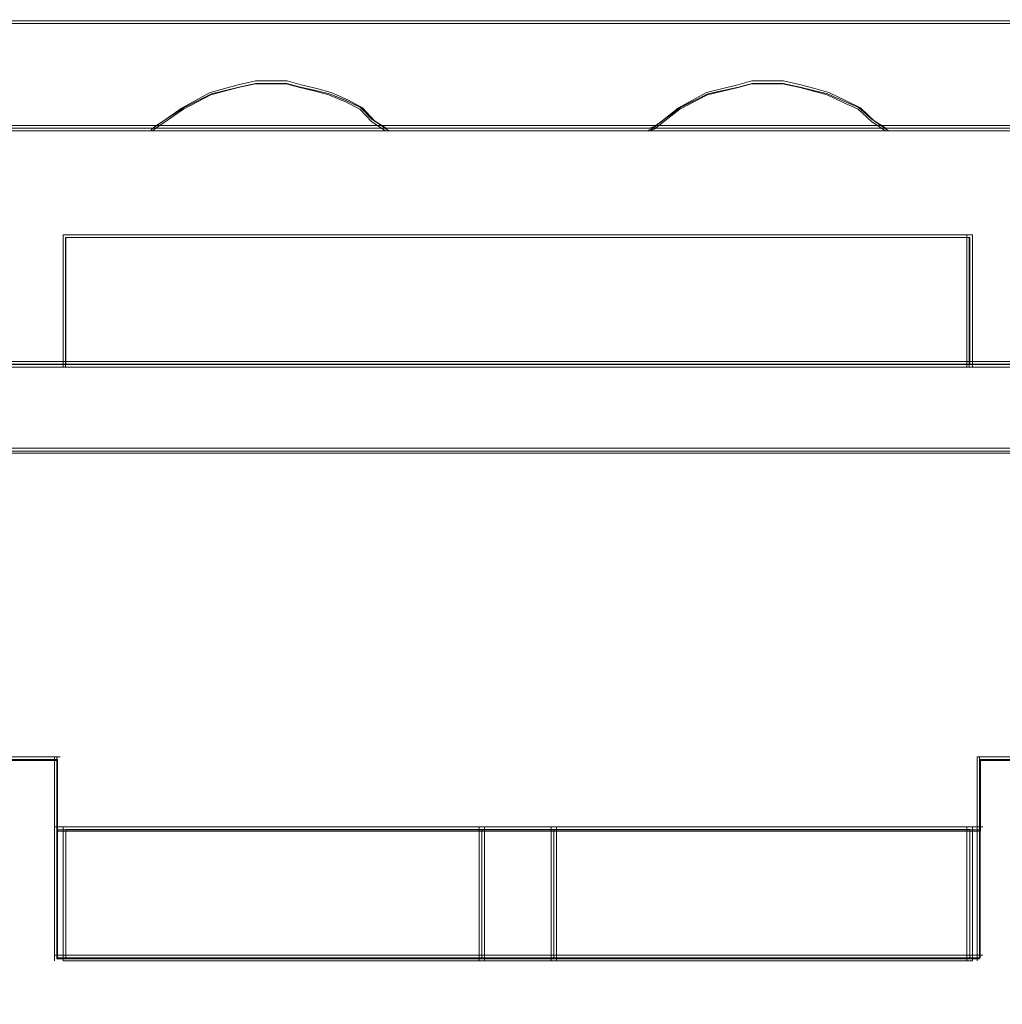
# Model space of a CAD drawing. Header units: millimetres. Extents: x -1290 to 1795, y -4192 to -1311.
# Tile 40 of 256: x 553.41 to 556.17, y -3302.93 to -3300.16. Entities that reach past the tile are written whole.
import ezdxf

# ---------------------------------------------------------------- set-up
doc = ezdxf.new("R2010")
doc.units = ezdxf.units.MM
doc.layers.add('$EL_istn', color=7, linetype='Continuous', lineweight=15)
doc.layers.add('Aparatura', color=7, linetype='Continuous', lineweight=13)
doc.styles.get("Standard").update_dxf_attribs({"font": 'ARIALN.TTF', "width": 0.8})
doc.dimstyles.new('100', dxfattribs={"dimtxt": 15, "dimasz": 10, "dimexe": 1.25, "dimexo": 0.625, "dimtad": 1, "dimdec": 0, "dimtxsty": 'Standard', "dimblk": 'OBLIQUE', "dimcen": 2.5, "dimadec": 0, "dimazin": 0, "dimtfac": 1, "dimtdec": 0, "dimtmove": 0, "dimatfit": 3, "dimldrblk": 'NONE', "dimfxl": 1, "dimarcsym": 0})

# ---------------------------------------------------------------- blocks, each defined once
blk = doc.blocks.new('_Oblique')
at = {"color": 0, "linetype": 'ByBlock', "lineweight": -2}
blk.add_line((-0.5, -0.5), (0.5, 0.5), dxfattribs=at)
blk = doc.blocks.new('*D43')
at = {"layer": '$EL_istn', "color": 0, "linetype": 'Continuous', "lineweight": -2, "ltscale": 0.1}
for p, q in [((605.2914, -3294.7164), (605.2914, -3319.5177)), ((518.0914, -3296.8148), (518.0914, -3319.5177)), ((518.0914, -3318.2677), (605.2914, -3318.2677))]:
    blk.add_line(p, q, dxfattribs=at)
at = {"layer": 'Defpoints', "color": 0}
for p in [(605.2914, -3294.0914), (518.0914, -3296.1898), (605.2914, -3318.2677)]:
    blk.add_point(p, dxfattribs=at)
at = {"layer": '$EL_istn', "color": 0, "linetype": 'ByBlock', "lineweight": -2, "xscale": 5, "yscale": 5, "zscale": 5, "rotation": 180}
blk.add_blockref('_Oblique', (518.0914, -3318.2677), dxfattribs=at)
at = {"layer": '$EL_istn', "color": 0, "linetype": 'ByBlock', "lineweight": -2, "xscale": 5, "yscale": 5, "zscale": 5}
blk.add_blockref('_Oblique', (605.2914, -3318.2677), dxfattribs=at)
at = {"layer": '$EL_istn', "color": 0, "lineweight": 5, "insert": (561.6914, -3313.5581), "char_height": 8, "attachment_point": 5}
blk.add_mtext('436', dxfattribs=at)
blk = doc.blocks.new('_None')

msp = doc.modelspace()

# ---------------------------------------------------------------- linework, layer by layer
at = {"layer": 'Aparatura', "lineweight": 13}
for points in [[(527.5442, -3300.1643), (561.814, -3300.1643), (527.5442, -3300.1643)], [(554.4492, -3300.4732), (554.4098, -3300.4462), (554.3753, -3300.4084), (554.3359, -3300.3868), (554.2866, -3300.3652), (554.2472, -3300.3544), (554.2028, -3300.3436), (554.1634, -3300.3328), (554.1141, -3300.3328), (554.0747, -3300.3328), (554.0254, -3300.3436), (553.9466, -3300.3652), (553.8678, -3300.4084), (553.784, -3300.4678), (553.7791, -3300.4732), (554.4492, -3300.4732)], [(554.3359, -3300.3868), (554.2866, -3300.3652), (554.2472, -3300.3544), (554.2028, -3300.3436), (554.1634, -3300.3328), (554.1141, -3300.3328), (554.0747, -3300.3328), (554.0254, -3300.3436), (553.9466, -3300.3652), (553.8678, -3300.4084), (553.784, -3300.4678), (553.7791, -3300.4732), (554.4492, -3300.4732), (554.4098, -3300.4462), (554.3753, -3300.4084), (554.3359, -3300.3868)], [(554.3359, -3300.3868), (554.2866, -3300.3652), (554.2472, -3300.3544), (554.2028, -3300.3436), (554.1634, -3300.3328), (554.1141, -3300.3328), (554.0747, -3300.3328), (554.0254, -3300.3436), (553.9466, -3300.3652), (553.8678, -3300.4084), (553.784, -3300.4678), (553.7791, -3300.4732), (554.4492, -3300.4732), (554.4098, -3300.4462), (554.3753, -3300.4084), (554.3359, -3300.3868)], [(554.3359, -3300.3868), (554.2866, -3300.3652), (554.2472, -3300.3544), (554.2028, -3300.3436), (554.1634, -3300.3328), (554.1141, -3300.3328), (554.0747, -3300.3328), (554.0254, -3300.3436), (553.9466, -3300.3652), (553.8678, -3300.4084), (553.784, -3300.4678), (553.7791, -3300.4732), (554.4492, -3300.4732), (554.4098, -3300.4462), (554.3753, -3300.4084), (554.3359, -3300.3868)], [(554.3359, -3300.3868), (554.2866, -3300.3652), (554.2472, -3300.3544), (554.2028, -3300.3436), (554.1634, -3300.3328), (554.1141, -3300.3328), (554.0747, -3300.3328), (554.0254, -3300.3436), (553.9466, -3300.3652), (553.8678, -3300.4084), (553.784, -3300.4678), (553.7791, -3300.4732), (554.4492, -3300.4732), (554.4098, -3300.4462), (554.3753, -3300.4084), (554.3359, -3300.3868)], [(554.3309, -3300.3885), (554.2827, -3300.3692), (554.2442, -3300.3596), (554.2008, -3300.35), (554.1623, -3300.3403), (554.1141, -3300.3403), (554.0756, -3300.3403), (554.0274, -3300.35), (553.9504, -3300.3692), (553.8733, -3300.4078), (553.7914, -3300.4609), (553.7866, -3300.4657), (554.4417, -3300.4657), (554.4031, -3300.4416), (554.3694, -3300.4078), (554.3309, -3300.3885)], [(554.3309, -3300.3885), (554.2827, -3300.3692), (554.2442, -3300.3596), (554.2008, -3300.35), (554.1623, -3300.3403), (554.1141, -3300.3403), (554.0756, -3300.3403), (554.0274, -3300.35), (553.9504, -3300.3692), (553.8733, -3300.4078), (553.7914, -3300.4609), (553.7866, -3300.4657), (554.4417, -3300.4657), (554.4031, -3300.4416), (554.3694, -3300.4078), (554.3309, -3300.3885)], [(555.8546, -3300.4732), (555.8151, -3300.4462), (555.7757, -3300.4084), (555.7314, -3300.3868), (555.6871, -3300.3652), (555.6477, -3300.3544), (555.6083, -3300.3436), (555.559, -3300.3328), (555.5097, -3300.3328), (555.4703, -3300.3328), (555.4309, -3300.3436), (555.3423, -3300.3652), (555.2635, -3300.4084), (555.1896, -3300.4678), (555.1748, -3300.4732), (555.8546, -3300.4732)], [(555.8151, -3300.4462), (555.7757, -3300.4084), (555.7314, -3300.3868), (555.6871, -3300.3652), (555.6477, -3300.3544), (555.6083, -3300.3436), (555.559, -3300.3328), (555.5097, -3300.3328), (555.4703, -3300.3328), (555.4309, -3300.3436), (555.3423, -3300.3652), (555.2635, -3300.4084), (555.1896, -3300.4678), (555.1748, -3300.4732), (555.8546, -3300.4732), (555.8151, -3300.4462)], [(555.8151, -3300.4462), (555.7757, -3300.4084), (555.7314, -3300.3868), (555.6871, -3300.3652), (555.6477, -3300.3544), (555.6083, -3300.3436), (555.559, -3300.3328), (555.5097, -3300.3328), (555.4703, -3300.3328), (555.4309, -3300.3436), (555.3423, -3300.3652), (555.2635, -3300.4084), (555.1896, -3300.4678), (555.1748, -3300.4732), (555.8546, -3300.4732), (555.8151, -3300.4462)], [(555.8151, -3300.4462), (555.7757, -3300.4084), (555.7314, -3300.3868), (555.6871, -3300.3652), (555.6477, -3300.3544), (555.6083, -3300.3436), (555.559, -3300.3328), (555.5097, -3300.3328), (555.4703, -3300.3328), (555.4309, -3300.3436), (555.3423, -3300.3652), (555.2635, -3300.4084), (555.1896, -3300.4678), (555.1748, -3300.4732), (555.8546, -3300.4732), (555.8151, -3300.4462)], [(555.7314, -3300.3868), (555.6871, -3300.3652), (555.6477, -3300.3544), (555.6083, -3300.3436), (555.559, -3300.3328), (555.5097, -3300.3328), (555.4703, -3300.3328), (555.4309, -3300.3436), (555.3423, -3300.3652), (555.2635, -3300.4084), (555.1896, -3300.4678), (555.1748, -3300.4732), (555.8546, -3300.4732), (555.8151, -3300.4462), (555.7757, -3300.4084), (555.7314, -3300.3868)], [(555.8085, -3300.4416), (555.77, -3300.4078), (555.7266, -3300.3885), (555.6833, -3300.3692), (555.6447, -3300.3596), (555.6062, -3300.35), (555.558, -3300.3403), (555.5099, -3300.3403), (555.4713, -3300.3403), (555.4328, -3300.35), (555.3461, -3300.3692), (555.269, -3300.4078), (555.1968, -3300.4609), (555.1823, -3300.4657), (555.847, -3300.4657), (555.8085, -3300.4416)], [(555.7266, -3300.3885), (555.6833, -3300.3692), (555.6447, -3300.3596), (555.6062, -3300.35), (555.558, -3300.3403), (555.5099, -3300.3403), (555.4713, -3300.3403), (555.4328, -3300.35), (555.3461, -3300.3692), (555.269, -3300.4078), (555.1968, -3300.4609), (555.1823, -3300.4657), (555.847, -3300.4657), (555.8085, -3300.4416), (555.77, -3300.4078), (555.7266, -3300.3885)], [(526.3649, -3300.4578), (561.814, -3300.4578), (526.3649, -3300.4578)], [(553.5333, -3300.8824), (553.5333, -3300.766), (553.5333, -3300.8824)], [(556.0907, -3300.766), (553.5333, -3300.766), (556.0907, -3300.766)], [(553.8715, -3300.766), (553.5333, -3300.766), (553.8715, -3300.766)], [(553.5333, -3300.8714), (553.5333, -3300.9869), (553.5333, -3301.1375), (556.0907, -3301.1375), (556.0907, -3300.9869), (556.0907, -3300.8714), (556.0907, -3300.766), (553.5333, -3300.766), (553.5333, -3300.8714)], [(553.5333, -3300.8714), (553.5333, -3300.9869), (553.5333, -3301.1375), (556.0907, -3301.1375), (556.0907, -3300.9869), (556.0907, -3300.8714), (556.0907, -3300.766), (553.5333, -3300.766), (553.5333, -3300.8714)], [(553.5333, -3300.8714), (553.5333, -3300.9869), (553.5333, -3301.1375), (556.0907, -3301.1375), (556.0907, -3300.9869), (556.0907, -3300.8714), (556.0907, -3300.766), (553.5333, -3300.766), (553.5333, -3300.8714)], [(553.5333, -3300.9869), (553.5333, -3301.1375), (556.0907, -3301.1375), (556.0907, -3300.9869), (556.0907, -3300.8714), (556.0907, -3300.766), (553.5333, -3300.766), (553.5333, -3300.8714), (553.5333, -3300.9869)], [(553.5412, -3300.8747), (553.5412, -3300.9855), (553.5412, -3301.13), (556.0832, -3301.13), (556.0832, -3300.9855), (556.0832, -3300.8747), (556.0832, -3300.7736), (553.5412, -3300.7736), (553.5412, -3300.8747)], [(553.5412, -3300.9855), (553.5412, -3301.13), (556.0832, -3301.13), (556.0832, -3300.9855), (556.0832, -3300.8747), (556.0832, -3300.7736), (553.5412, -3300.7736), (553.5412, -3300.8747), (553.5412, -3300.9855)], [(556.0907, -3300.766), (555.7621, -3300.766), (556.0907, -3300.766)], [(556.0749, -3300.8824), (556.0749, -3300.766), (556.0749, -3300.8824)], [(553.5333, -3300.9931), (553.5333, -3300.867), (553.5333, -3300.9931)], [(556.0749, -3300.9931), (556.0749, -3300.867), (556.0749, -3300.9931)], [(553.5333, -3301.1375), (553.5333, -3300.9776), (553.5333, -3301.1375)], [(556.0749, -3301.1375), (556.0749, -3300.9776), (556.0749, -3301.1375)], [(553.549, -3301.1221), (553.2735, -3301.1221), (553.549, -3301.1221)], [(553.5333, -3301.1221), (556.0907, -3301.1221), (553.5333, -3301.1221)], [(556.3555, -3301.1221), (556.0749, -3301.1221), (556.3555, -3301.1221)], [(585.4968, -3301.3656), (585.4914, -3301.3656), (561.6131, -3301.3656), (546.7402, -3301.3656), (541.265, -3301.3656), (538.8793, -3301.3656), (538.1539, -3301.3656), (537.8584, -3301.3656), (537.7724, -3301.3656), (537.7402, -3301.3656), (537.7294, -3301.3656), (537.724, -3301.3656), (585.4968, -3301.3656)], [(553.5247, -3302.2336), (553.2975, -3302.2336), (553.5247, -3302.2336)], [(553.5093, -3302.4032), (553.5093, -3302.2336), (553.5093, -3302.4032)], [(556.3215, -3302.2336), (556.104, -3302.2336), (556.3215, -3302.2336)], [(556.104, -3302.4032), (556.104, -3302.2336), (556.104, -3302.4032)], [(553.5093, -3302.8073), (553.5093, -3302.3877), (553.5093, -3302.8073)], [(556.104, -3302.8073), (556.104, -3302.3877), (556.104, -3302.8073)], [(553.5093, -3302.4308), (554.7186, -3302.4308), (553.5093, -3302.4308)], [(553.5333, -3302.4308), (553.5333, -3302.7014), (553.5333, -3302.4308)], [(554.7186, -3302.8073), (554.7186, -3302.4308), (553.5333, -3302.4308), (553.5333, -3302.6969), (553.5333, -3302.8073), (554.7186, -3302.8073)], [(554.7186, -3302.8073), (554.7186, -3302.4308), (553.5333, -3302.4308), (553.5333, -3302.6969), (553.5333, -3302.8073), (554.7186, -3302.8073)], [(554.7186, -3302.8073), (554.7186, -3302.4308), (553.5333, -3302.4308), (553.5333, -3302.6969), (553.5333, -3302.8073), (554.7186, -3302.8073)], [(554.7186, -3302.4308), (553.5333, -3302.4308), (553.5333, -3302.6969), (553.5333, -3302.8073), (554.7186, -3302.8073), (554.7186, -3302.4308)], [(554.7111, -3302.7998), (554.7111, -3302.4384), (553.5412, -3302.4384), (553.5412, -3302.6938), (553.5412, -3302.7998), (554.7111, -3302.7998)], [(554.7111, -3302.4384), (553.5412, -3302.4384), (553.5412, -3302.6938), (553.5412, -3302.7998), (554.7111, -3302.7998), (554.7111, -3302.4384)], [(554.7032, -3302.4308), (554.9207, -3302.4308), (554.7032, -3302.4308)], [(554.7032, -3302.4308), (554.7032, -3302.8073), (554.7032, -3302.4308)], [(554.9207, -3302.8073), (554.9207, -3302.4308), (554.7032, -3302.4308), (554.7032, -3302.8073), (554.9207, -3302.8073)], [(554.9207, -3302.8073), (554.9207, -3302.4308), (554.7032, -3302.4308), (554.7032, -3302.8073), (554.9207, -3302.8073)], [(554.9207, -3302.8073), (554.9207, -3302.4308), (554.7032, -3302.4308), (554.7032, -3302.8073), (554.9207, -3302.8073)], [(554.9207, -3302.8073), (554.9207, -3302.4308), (554.7032, -3302.4308), (554.7032, -3302.8073), (554.9207, -3302.8073)], [(554.9132, -3302.7998), (554.9132, -3302.4384), (554.7108, -3302.4384), (554.7108, -3302.7998), (554.9132, -3302.7998)], [(554.9132, -3302.7998), (554.9132, -3302.4384), (554.7108, -3302.4384), (554.7108, -3302.7998), (554.9132, -3302.7998)], [(554.9053, -3302.4308), (556.1194, -3302.4308), (554.9053, -3302.4308)], [(554.9053, -3302.4308), (554.9053, -3302.8073), (554.9053, -3302.4308)], [(556.0907, -3302.6969), (556.0907, -3302.4308), (554.9053, -3302.4308), (554.9053, -3302.8073), (556.0907, -3302.8073), (556.0907, -3302.6969)], [(556.0907, -3302.6969), (556.0907, -3302.4308), (554.9053, -3302.4308), (554.9053, -3302.8073), (556.0907, -3302.8073), (556.0907, -3302.6969)], [(556.0907, -3302.6969), (556.0907, -3302.4308), (554.9053, -3302.4308), (554.9053, -3302.8073), (556.0907, -3302.8073), (556.0907, -3302.6969)], [(554.9053, -3302.4308), (554.9053, -3302.8073), (556.0907, -3302.8073), (556.0907, -3302.6969), (556.0907, -3302.4308), (554.9053, -3302.4308)], [(556.0832, -3302.6938), (556.0832, -3302.4384), (554.9129, -3302.4384), (554.9129, -3302.7998), (556.0832, -3302.7998), (556.0832, -3302.6938)], [(554.9129, -3302.4384), (554.9129, -3302.7998), (556.0832, -3302.7998), (556.0832, -3302.6938), (556.0832, -3302.4384), (554.9129, -3302.4384)], [(556.0749, -3302.4308), (556.0749, -3302.7014), (556.0749, -3302.4308)], [(553.5333, -3302.8073), (553.5333, -3302.6859), (553.5333, -3302.8073)], [(556.0749, -3302.6859), (556.0749, -3302.8073), (556.0749, -3302.6859)], [(556.1194, -3302.7919), (553.5093, -3302.7919), (556.1194, -3302.7919)]]:
    msp.add_lwpolyline(points, close=True, dxfattribs=at)
for points in [[(561.8065, -3300.1643), (527.5442, -3300.1643)], [(561.8065, -3300.1643), (527.5442, -3300.1643)], [(561.8065, -3300.1643), (527.5442, -3300.1643)], [(561.8065, -3300.1643), (527.5442, -3300.1643)], [(561.8063, -3300.1718), (527.5517, -3300.1718)], [(561.8063, -3300.1718), (527.5517, -3300.1718)], [(553.0435, -3300.4732), (553.785, -3300.4732), (553.7898, -3300.4682), (553.8716, -3300.4125), (553.9487, -3300.3719), (554.0257, -3300.3517), (554.0739, -3300.3415), (554.1124, -3300.3415), (554.1605, -3300.3415), (554.199, -3300.3517), (554.2424, -3300.3618), (554.2809, -3300.3719), (554.329, -3300.3922), (554.3676, -3300.4125), (554.4013, -3300.4479), (554.4398, -3300.4732), (555.1813, -3300.4732), (555.1957, -3300.4682), (555.2679, -3300.4125), (555.345, -3300.3719), (555.4316, -3300.3517), (555.4702, -3300.3415), (555.5087, -3300.3415), (555.5568, -3300.3415), (555.605, -3300.3517), (555.6435, -3300.3618), (555.682, -3300.3719), (555.7253, -3300.3922), (555.7687, -3300.4125), (555.8072, -3300.4479), (555.8457, -3300.4732), (556.5872, -3300.4732)], [(553.0435, -3300.4732), (553.785, -3300.4732), (553.7898, -3300.4682), (553.8716, -3300.4125), (553.9487, -3300.3719), (554.0257, -3300.3517), (554.0739, -3300.3415), (554.1124, -3300.3415), (554.1605, -3300.3415), (554.199, -3300.3517), (554.2424, -3300.3618), (554.2809, -3300.3719), (554.329, -3300.3922), (554.3676, -3300.4125), (554.4013, -3300.4479), (554.4398, -3300.4732), (555.1813, -3300.4732), (555.1957, -3300.4682), (555.2679, -3300.4125), (555.345, -3300.3719), (555.4316, -3300.3517), (555.4702, -3300.3415), (555.5087, -3300.3415), (555.5568, -3300.3415), (555.605, -3300.3517), (555.6435, -3300.3618), (555.682, -3300.3719), (555.7253, -3300.3922), (555.7687, -3300.4125), (555.8072, -3300.4479), (555.8457, -3300.4732), (556.5872, -3300.4732)], [(553.0435, -3300.4732), (553.785, -3300.4732), (553.7898, -3300.4682), (553.8716, -3300.4125), (553.9487, -3300.3719), (554.0257, -3300.3517), (554.0739, -3300.3415), (554.1124, -3300.3415), (554.1605, -3300.3415), (554.199, -3300.3517), (554.2424, -3300.3618), (554.2809, -3300.3719), (554.329, -3300.3922), (554.3676, -3300.4125), (554.4013, -3300.4479), (554.4398, -3300.4732), (555.1813, -3300.4732), (555.1957, -3300.4682), (555.2679, -3300.4125), (555.345, -3300.3719), (555.4316, -3300.3517), (555.4702, -3300.3415), (555.5087, -3300.3415), (555.5568, -3300.3415), (555.605, -3300.3517), (555.6435, -3300.3618), (555.682, -3300.3719), (555.7253, -3300.3922), (555.7687, -3300.4125), (555.8072, -3300.4479), (555.8457, -3300.4732), (556.5872, -3300.4732)], [(553.0435, -3300.4732), (553.785, -3300.4732), (553.7898, -3300.4682), (553.8716, -3300.4125), (553.9487, -3300.3719), (554.0257, -3300.3517), (554.0739, -3300.3415), (554.1124, -3300.3415), (554.1605, -3300.3415), (554.199, -3300.3517), (554.2424, -3300.3618), (554.2809, -3300.3719), (554.329, -3300.3922), (554.3676, -3300.4125), (554.4013, -3300.4479), (554.4398, -3300.4732), (555.1813, -3300.4732), (555.1957, -3300.4682), (555.2679, -3300.4125), (555.345, -3300.3719), (555.4316, -3300.3517), (555.4702, -3300.3415), (555.5087, -3300.3415), (555.5568, -3300.3415), (555.605, -3300.3517), (555.6435, -3300.3618), (555.682, -3300.3719), (555.7253, -3300.3922), (555.7687, -3300.4125), (555.8072, -3300.4479), (555.8457, -3300.4732), (556.5872, -3300.4732)], [(553.0453, -3300.4657), (553.7866, -3300.4657), (553.7914, -3300.4609), (553.8732, -3300.4079), (553.9503, -3300.3693), (554.0273, -3300.3501), (554.0754, -3300.3404), (554.1139, -3300.3404), (554.1621, -3300.3404), (554.2006, -3300.3501), (554.2439, -3300.3597), (554.2824, -3300.3693), (554.3306, -3300.3886), (554.3691, -3300.4079), (554.4028, -3300.4416), (554.4413, -3300.4657), (555.1826, -3300.4657), (555.197, -3300.4609), (555.2692, -3300.4079), (555.3462, -3300.3693), (555.4329, -3300.3501), (555.4714, -3300.3404), (555.5099, -3300.3404), (555.5581, -3300.3404), (555.6062, -3300.3501), (555.6447, -3300.3597), (555.6832, -3300.3693), (555.7265, -3300.3886), (555.7699, -3300.4079), (555.8084, -3300.4416), (555.8469, -3300.4657), (556.5882, -3300.4657)], [(553.0453, -3300.4657), (553.7866, -3300.4657), (553.7914, -3300.4609), (553.8732, -3300.4079), (553.9503, -3300.3693), (554.0273, -3300.3501), (554.0754, -3300.3404), (554.1139, -3300.3404), (554.1621, -3300.3404), (554.2006, -3300.3501), (554.2439, -3300.3597), (554.2824, -3300.3693), (554.3306, -3300.3886), (554.3691, -3300.4079), (554.4028, -3300.4416), (554.4413, -3300.4657), (555.1826, -3300.4657), (555.197, -3300.4609), (555.2692, -3300.4079), (555.3462, -3300.3693), (555.4329, -3300.3501), (555.4714, -3300.3404), (555.5099, -3300.3404), (555.5581, -3300.3404), (555.6062, -3300.3501), (555.6447, -3300.3597), (555.6832, -3300.3693), (555.7265, -3300.3886), (555.7699, -3300.4079), (555.8084, -3300.4416), (555.8469, -3300.4657), (556.5882, -3300.4657)], [(561.8065, -3300.4578), (561.4406, -3300.4578), (560.7761, -3300.4578), (560.0443, -3300.4578), (559.3847, -3300.4578), (558.6432, -3300.4578), (557.9884, -3300.4578), (557.2373, -3300.4578), (556.5873, -3300.4578), (555.8458, -3300.4578), (555.1814, -3300.4578), (554.4399, -3300.4578), (553.7851, -3300.4578), (553.0436, -3300.4578)], [(561.8065, -3300.4578), (561.4406, -3300.4578), (560.7761, -3300.4578), (560.0443, -3300.4578), (559.3847, -3300.4578), (558.6432, -3300.4578), (557.9884, -3300.4578), (557.2373, -3300.4578), (556.5873, -3300.4578), (555.8458, -3300.4578), (555.1814, -3300.4578), (554.4399, -3300.4578), (553.7851, -3300.4578), (553.0436, -3300.4578)], [(561.8065, -3300.4578), (561.4406, -3300.4578), (560.7761, -3300.4578), (560.0443, -3300.4578), (559.3847, -3300.4578), (558.6432, -3300.4578), (557.9884, -3300.4578), (557.2373, -3300.4578), (556.5873, -3300.4578), (555.8458, -3300.4578), (555.1814, -3300.4578), (554.4399, -3300.4578), (553.7851, -3300.4578), (553.0436, -3300.4578)], [(561.8065, -3300.4578), (561.4406, -3300.4578), (560.7761, -3300.4578), (560.0443, -3300.4578), (559.3847, -3300.4578), (558.6432, -3300.4578), (557.9884, -3300.4578), (557.2373, -3300.4578), (556.5873, -3300.4578), (555.8458, -3300.4578), (555.1814, -3300.4578), (554.4399, -3300.4578), (553.7851, -3300.4578), (553.0436, -3300.4578)], [(561.8065, -3300.4578), (561.4406, -3300.4578), (560.7761, -3300.4578), (560.0443, -3300.4578), (559.3847, -3300.4578), (558.6432, -3300.4578), (557.9884, -3300.4578), (557.2373, -3300.4578), (556.5873, -3300.4578), (555.8458, -3300.4578), (555.1814, -3300.4578), (554.4399, -3300.4578), (553.7851, -3300.4578), (553.0436, -3300.4578)], [(561.8065, -3300.4578), (561.4406, -3300.4578), (560.7761, -3300.4578), (560.0443, -3300.4578), (559.3847, -3300.4578), (558.6432, -3300.4578), (557.9884, -3300.4578), (557.2373, -3300.4578), (556.5873, -3300.4578), (555.8458, -3300.4578), (555.1814, -3300.4578), (554.4399, -3300.4578), (553.7851, -3300.4578), (553.0436, -3300.4578)], [(561.8065, -3300.4578), (561.4406, -3300.4578), (560.7761, -3300.4578), (560.0443, -3300.4578), (559.3847, -3300.4578), (558.6432, -3300.4578), (557.9884, -3300.4578), (557.2373, -3300.4578), (556.5873, -3300.4578), (555.8458, -3300.4578), (555.1814, -3300.4578), (554.4399, -3300.4578), (553.7851, -3300.4578), (553.0436, -3300.4578)], [(561.8064, -3300.4653), (561.4406, -3300.4653), (560.7763, -3300.4653), (560.0446, -3300.4653), (559.3851, -3300.4653), (558.6438, -3300.4653), (557.9891, -3300.4653), (557.2382, -3300.4653), (556.5883, -3300.4653), (555.847, -3300.4653), (555.1827, -3300.4653), (554.4414, -3300.4653), (553.7867, -3300.4653), (553.0454, -3300.4653)], [(561.8064, -3300.4653), (561.4406, -3300.4653), (560.7763, -3300.4653), (560.0446, -3300.4653), (559.3851, -3300.4653), (558.6438, -3300.4653), (557.9891, -3300.4653), (557.2382, -3300.4653), (556.5883, -3300.4653), (555.847, -3300.4653), (555.1827, -3300.4653), (554.4414, -3300.4653), (553.7867, -3300.4653), (553.0454, -3300.4653)], [(561.8064, -3300.4653), (561.4406, -3300.4653), (560.7763, -3300.4653), (560.0446, -3300.4653), (559.3851, -3300.4653), (558.6438, -3300.4653), (557.9891, -3300.4653), (557.2382, -3300.4653), (556.5883, -3300.4653), (555.847, -3300.4653), (555.1827, -3300.4653), (554.4414, -3300.4653), (553.7867, -3300.4653), (553.0454, -3300.4653)], [(553.2795, -3301.1375), (553.5395, -3301.1375), (553.5395, -3300.9897), (553.5395, -3300.8765), (553.5395, -3300.773), (556.0817, -3300.773), (556.0817, -3300.8765), (556.0817, -3300.9897), (556.0817, -3301.1375), (556.3465, -3301.1375), (556.3465, -3300.9897), (556.3465, -3300.8765), (556.3465, -3300.773), (558.8791, -3300.773), (558.8791, -3300.8765), (558.8791, -3300.9897), (558.8791, -3301.1375), (559.1439, -3301.1375)], [(553.2795, -3301.1375), (553.5395, -3301.1375), (553.5395, -3300.9897), (553.5395, -3300.8765), (553.5395, -3300.773), (556.0817, -3300.773), (556.0817, -3300.8765), (556.0817, -3300.9897), (556.0817, -3301.1375), (556.3465, -3301.1375), (556.3465, -3300.9897), (556.3465, -3300.8765), (556.3465, -3300.773), (558.8791, -3300.773), (558.8791, -3300.8765), (558.8791, -3300.9897), (558.8791, -3301.1375), (559.1439, -3301.1375)], [(553.2795, -3301.1375), (553.5395, -3301.1375), (553.5395, -3300.9897), (553.5395, -3300.8765), (553.5395, -3300.773), (556.0817, -3300.773), (556.0817, -3300.8765), (556.0817, -3300.9897), (556.0817, -3301.1375), (556.3465, -3301.1375), (556.3465, -3300.9897), (556.3465, -3300.8765), (556.3465, -3300.773), (558.8791, -3300.773), (558.8791, -3300.8765), (558.8791, -3300.9897), (558.8791, -3301.1375), (559.1439, -3301.1375)], [(553.2795, -3301.1375), (553.5395, -3301.1375), (553.5395, -3300.9897), (553.5395, -3300.8765), (553.5395, -3300.773), (556.0817, -3300.773), (556.0817, -3300.8765), (556.0817, -3300.9897), (556.0817, -3301.1375), (556.3465, -3301.1375), (556.3465, -3300.9897), (556.3465, -3300.8765), (556.3465, -3300.773), (558.8791, -3300.773), (558.8791, -3300.8765), (558.8791, -3300.9897), (558.8791, -3301.1375), (559.1439, -3301.1375)], [(553.2795, -3301.1375), (553.5395, -3301.1375), (553.5395, -3300.9897), (553.5395, -3300.8765), (553.5395, -3300.773), (556.0817, -3300.773), (556.0817, -3300.8765), (556.0817, -3300.9897), (556.0817, -3301.1375), (556.3465, -3301.1375), (556.3465, -3300.9897), (556.3465, -3300.8765), (556.3465, -3300.773), (558.8791, -3300.773), (558.8791, -3300.8765), (558.8791, -3300.9897), (558.8791, -3301.1375), (559.1439, -3301.1375)], [(553.2795, -3301.1375), (553.5395, -3301.1375), (553.5395, -3300.9897), (553.5395, -3300.8765), (553.5395, -3300.773), (556.0817, -3300.773), (556.0817, -3300.8765), (556.0817, -3300.9897), (556.0817, -3301.1375), (556.3465, -3301.1375), (556.3465, -3300.9897), (556.3465, -3300.8765), (556.3465, -3300.773), (558.8791, -3300.773), (558.8791, -3300.8765), (558.8791, -3300.9897), (558.8791, -3301.1375), (559.1439, -3301.1375)], [(553.2795, -3301.1375), (553.5395, -3301.1375), (553.5395, -3300.9897), (553.5395, -3300.8765), (553.5395, -3300.773), (556.0817, -3300.773), (556.0817, -3300.8765), (556.0817, -3300.9897), (556.0817, -3301.1375), (556.3465, -3301.1375), (556.3465, -3300.9897), (556.3465, -3300.8765), (556.3465, -3300.773), (558.8791, -3300.773), (558.8791, -3300.8765), (558.8791, -3300.9897), (558.8791, -3301.1375), (559.0091, -3301.1375)], [(553.2813, -3301.13), (553.5412, -3301.13), (553.5412, -3300.9855), (553.5412, -3300.8747), (553.5412, -3300.7736), (556.0829, -3300.7736), (556.0829, -3300.8747), (556.0829, -3300.9855), (556.0829, -3301.13), (556.3476, -3301.13), (556.3476, -3300.9855), (556.3476, -3300.8747), (556.3476, -3300.7736), (558.8797, -3300.7736), (558.8797, -3300.8747), (558.8797, -3300.9855), (558.8797, -3301.13), (559.1444, -3301.13)], [(553.2813, -3301.13), (553.5412, -3301.13), (553.5412, -3300.9855), (553.5412, -3300.8747), (553.5412, -3300.7736), (556.0829, -3300.7736), (556.0829, -3300.8747), (556.0829, -3300.9855), (556.0829, -3301.13), (556.3476, -3301.13), (556.3476, -3300.9855), (556.3476, -3300.8747), (556.3476, -3300.7736), (558.8797, -3300.7736), (558.8797, -3300.8747), (558.8797, -3300.9855), (558.8797, -3301.13), (559.1444, -3301.13)], [(553.2813, -3301.13), (553.5412, -3301.13), (553.5412, -3300.9855), (553.5412, -3300.8747), (553.5412, -3300.7736), (556.0829, -3300.7736), (556.0829, -3300.8747), (556.0829, -3300.9855), (556.0829, -3301.13), (556.3476, -3301.13), (556.3476, -3300.9855), (556.3476, -3300.8747), (556.3476, -3300.7736), (558.8797, -3300.7736), (558.8797, -3300.8747), (558.8797, -3300.9855), (558.8797, -3301.13), (559.0097, -3301.13)], [(561.9441, -3301.1221), (561.6793, -3301.1221), (559.1465, -3301.1221), (558.8817, -3301.1221), (556.3489, -3301.1221), (556.0841, -3301.1221), (553.5417, -3301.1221), (553.2817, -3301.1221), (550.7393, -3301.1221), (550.4744, -3301.1221), (547.9417, -3301.1221), (547.6865, -3301.1221), (545.1441, -3301.1221), (544.8889, -3301.1221), (542.3417, -3301.1221), (542.0865, -3301.1221), (539.5441, -3301.1221), (539.2889, -3301.1221), (536.7368, -3301.1221), (536.4816, -3301.1221), (533.9392, -3301.1221), (533.6792, -3301.1221), (531.1416, -3301.1221), (530.8816, -3301.1221)], [(561.9411, -3301.1296), (561.6763, -3301.1296), (559.1443, -3301.1296), (558.8796, -3301.1296), (556.3475, -3301.1296), (556.0828, -3301.1296), (553.5411, -3301.1296), (553.2812, -3301.1296), (550.7395, -3301.1296), (550.4748, -3301.1296), (547.9428, -3301.1296), (547.6876, -3301.1296), (545.146, -3301.1296), (544.8909, -3301.1296), (542.3444, -3301.1296), (542.0893, -3301.1296), (539.5476, -3301.1296), (539.2925, -3301.1296), (536.7412, -3301.1296), (536.4861, -3301.1296), (533.9444, -3301.1296), (533.6845, -3301.1296), (531.1476, -3301.1296), (530.8877, -3301.1296)], [(585.4879, -3301.3656), (561.6131, -3301.3656), (546.7425, -3301.3656), (541.2681, -3301.3656)], [(541.2683, -3301.3799), (546.7427, -3301.3799), (561.6133, -3301.3799), (585.488, -3301.3799)], [(585.4829, -3301.3739), (561.6132, -3301.3739), (546.7456, -3301.3739), (541.2723, -3301.3739)], [(556.3128, -3302.2336), (556.1106, -3302.2336), (556.1106, -3302.3904), (556.1106, -3302.4344), (556.1106, -3302.8018), (556.0817, -3302.8018), (554.9117, -3302.8018), (554.7095, -3302.8018), (553.5395, -3302.8018), (553.5155, -3302.8018), (553.5155, -3302.4344), (553.5155, -3302.3904), (553.5155, -3302.2336), (553.3036, -3302.2336)], [(556.3128, -3302.2336), (556.1106, -3302.2336), (556.1106, -3302.3904), (556.1106, -3302.4344), (556.1106, -3302.8018), (556.0817, -3302.8018), (554.9117, -3302.8018), (554.7095, -3302.8018), (553.5395, -3302.8018), (553.5155, -3302.8018), (553.5155, -3302.4344), (553.5155, -3302.3904), (553.5155, -3302.2336), (553.3036, -3302.2336)], [(556.3128, -3302.2336), (556.1106, -3302.2336), (556.1106, -3302.3904), (556.1106, -3302.4344), (556.1106, -3302.8018), (556.0817, -3302.8018), (554.9117, -3302.8018), (554.7095, -3302.8018), (553.5395, -3302.8018), (553.5155, -3302.8018), (553.5155, -3302.4344), (553.5155, -3302.3904), (553.5155, -3302.2336), (553.3036, -3302.2336)], [(556.3128, -3302.2336), (556.1106, -3302.2336), (556.1106, -3302.3904), (556.1106, -3302.4344), (556.1106, -3302.8018), (556.0817, -3302.8018), (554.9117, -3302.8018), (554.7095, -3302.8018), (553.5395, -3302.8018), (553.5155, -3302.8018), (553.5155, -3302.4344), (553.5155, -3302.3904), (553.5155, -3302.2336), (553.3036, -3302.2336)], [(556.3128, -3302.2336), (556.1106, -3302.2336), (556.1106, -3302.3904), (556.1106, -3302.4344), (556.1106, -3302.8018), (556.0817, -3302.8018), (554.9117, -3302.8018), (554.7095, -3302.8018), (553.5395, -3302.8018), (553.5155, -3302.8018), (553.5155, -3302.4344), (553.5155, -3302.3904), (553.5155, -3302.2336), (553.3036, -3302.2336)], [(553.3053, -3302.2415), (553.5171, -3302.2415), (553.5171, -3302.3955), (553.5171, -3302.4388), (553.5411, -3302.4388), (554.7109, -3302.4388), (554.9131, -3302.4388), (556.0828, -3302.4388), (556.1117, -3302.4388), (556.1117, -3302.3955), (556.1117, -3302.2415), (556.3138, -3302.2415), (556.3138, -3302.3955), (556.3138, -3302.4388), (556.3475, -3302.4388), (557.5125, -3302.4388), (557.7098, -3302.4388), (558.8796, -3302.4388), (558.9133, -3302.4388), (558.9133, -3302.3955), (558.9133, -3302.2415), (559.1106, -3302.2415)], [(556.314, -3302.2411), (556.1118, -3302.2411), (556.1118, -3302.3952), (556.1118, -3302.4385), (556.1118, -3302.7995), (556.0829, -3302.7995), (554.9131, -3302.7995), (554.711, -3302.7995), (553.5412, -3302.7995), (553.5172, -3302.7995), (553.5172, -3302.4385), (553.5172, -3302.3952), (553.5172, -3302.2411), (553.3054, -3302.2411)], [(556.314, -3302.2411), (556.1118, -3302.2411), (556.1118, -3302.3952), (556.1118, -3302.4385), (556.1118, -3302.7995), (556.0829, -3302.7995), (554.9131, -3302.7995), (554.711, -3302.7995), (553.5412, -3302.7995), (553.5172, -3302.7995), (553.5172, -3302.4385), (553.5172, -3302.3952), (553.5172, -3302.2411), (553.3054, -3302.2411)], [(556.314, -3302.2411), (556.1118, -3302.2411), (556.1118, -3302.3952), (556.1118, -3302.4385), (556.1118, -3302.7995), (556.0829, -3302.7995), (554.9131, -3302.7995), (554.711, -3302.7995), (553.5412, -3302.7995), (553.5172, -3302.7995), (553.5172, -3302.4385), (553.5172, -3302.3952), (553.5172, -3302.2411), (553.3054, -3302.2411)], [(553.3057, -3302.244), (553.5176, -3302.244), (553.5176, -3302.3994), (553.5176, -3302.4431), (553.5417, -3302.4431), (554.7118, -3302.4431), (554.914, -3302.4431), (556.0841, -3302.4431), (556.113, -3302.4431), (556.113, -3302.3994), (556.113, -3302.244), (556.3152, -3302.244), (556.3152, -3302.3994), (556.3152, -3302.4431), (556.3489, -3302.4431), (557.5142, -3302.4431), (557.7116, -3302.4431), (558.8817, -3302.4431), (558.9154, -3302.4431), (558.9154, -3302.3994), (558.9154, -3302.244), (559.1128, -3302.244)]]:
    msp.add_lwpolyline(points, dxfattribs=at)

# ---------------------------------------------------------------- dimensions: what is measured, and where the dimension line sits
at = {"layer": '$EL_istn', "linetype": 'Continuous', "lineweight": 5, "ltscale": 0.1}
dim = msp.add_linear_dim(base=(605.2914, -3318.2677), p1=(518.0914, -3296.1898), p2=(605.2914, -3294.0914), dimstyle='100', override={"dimtxt": 8, "dimasz": 5, "dimlfac": 5, "dimfxl": 35, "dimfxlon": 0}, dxfattribs=at)
dim.commit()
dim.dimension.update_dxf_attribs({"geometry": '*D43', "text_midpoint": (561.6914, -3313.5581)})

doc.saveas('drawing.dxf')
